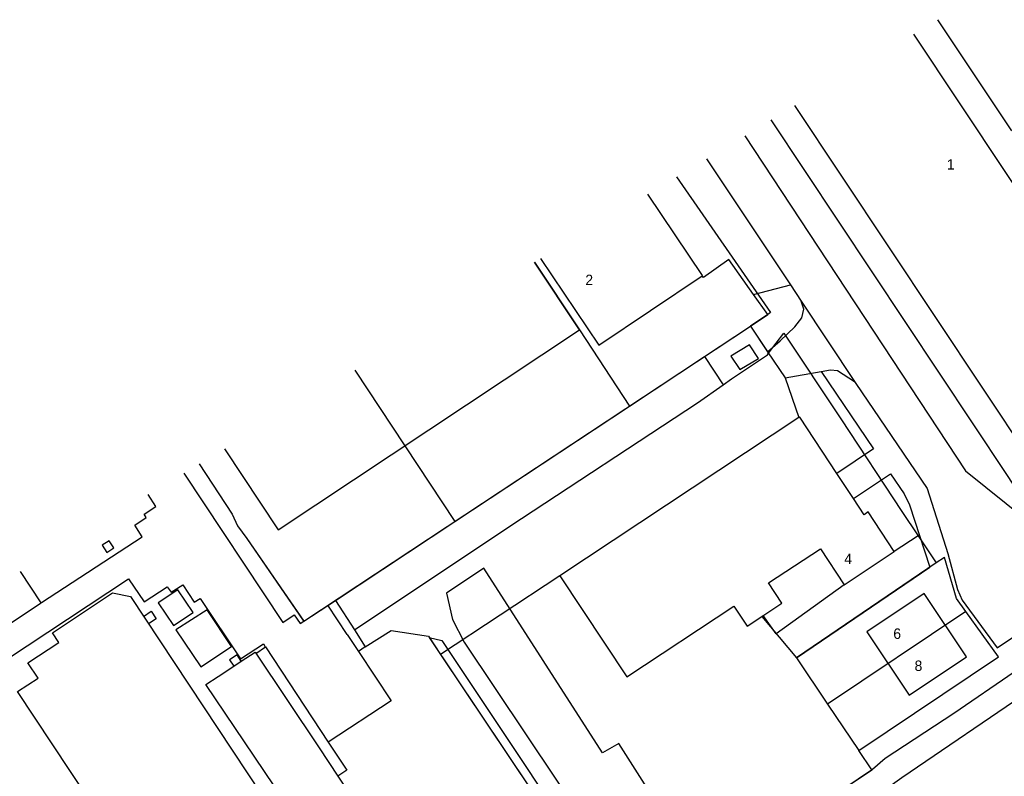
# Model space of a CAD drawing. Extents: x 123992 to 125854, y 449108 to 451911.
# Tile 44 of 175: x 124204 to 124345, y 450522 to 450631. Entities that reach past the tile are written whole.
import ezdxf
from ezdxf.enums import TextEntityAlignment as Align

# ---------------------------------------------------------------- set-up
doc = ezdxf.new("R2010")
doc.units = 0
for name, color, linetype in [('DEFAULT_113', 2, 'CONTINUOUS'), ('DEFAULT_21', 8, 'CONTINUOUS'), ('DEFAULT_4', 1, 'CONTINUOUS'), ('DEFAULT_6', 1, 'CONTINUOUS'), ('DEFAULT_7', 5, 'CONTINUOUS'), ('DEFAULT_79', 9, 'CONTINUOUS'), ('DEFAULT_80', 9, 'CONTINUOUS'), ('DEFAULT_87', 9, 'CONTINUOUS'), ('DEFAULT_99', 9, 'CONTINUOUS')]:
    doc.layers.add(name, color=color, linetype=linetype)

msp = doc.modelspace()

# ---------------------------------------------------------------- linework, layer by layer
at = {"layer": 'DEFAULT_21'}
for points in [[(124335.682, 450630.524), (124346.276, 450614.58)], [(124311.812, 450616.157), (124345.588, 450565.323), (124351.349, 450556.464), (124352.003, 450555.263), (124375.135, 450570.626), (124375.183, 450570.762), (124373.145, 450573.928)], [(124298.273, 450608.009), (124311.731, 450588.521), (124311.379, 450588.236), (124308.862, 450586.572)], [(124277.915, 450595.757), (124284.352, 450586.071), (124291.538, 450575.12)], [(124302.301, 450582.235), (124308.862, 450586.572)], [(124308.862, 450586.572), (124311.463, 450582.709)], [(124311.463, 450582.709), (124313.659, 450585.593), (124321.816, 450573.298), (124330.573, 450559.992), (124332.901, 450556.51)], [(124291.538, 450575.12), (124302.301, 450582.235)], [(124302.301, 450582.235), (124304.957, 450578.185)], [(124304.957, 450578.185), (124306.13, 450579.008), (124311.292, 450582.485), (124311.463, 450582.709)], [(124252.18, 450580.268), (124266.496, 450558.565)], [(124252.117, 450543.046), (124274.381, 450557.903), (124301.264, 450575.592), (124304.957, 450578.185)], [(124266.496, 450558.565), (124291.538, 450575.12)], [(124229.841, 450566.823), (124234.569, 450559.614), (124235.342, 450557.942), (124236.676, 450556.135), (124244.846, 450544.253), (124249.379, 450547.25)], [(124249.379, 450547.25), (124266.496, 450558.565)], [(124332.901, 450556.51), (124329.483, 450554.249)], [(124332.901, 450556.51), (124335.496, 450552.628)], [(124322.308, 450549.503), (124329.483, 450554.249)], [(124335.496, 450552.628), (124315.483, 450539.024), (124319.933, 450532.384)], [(124339.728, 450545.652), (124338.381, 450547.518), (124336.664, 450553.424), (124335.496, 450552.628)], [(124281.536, 450550.782), (124264.462, 450539.487)], [(124281.536, 450550.782), (124291.128, 450536.28), (124306.473, 450546.43), (124308.386, 450543.537), (124310.689, 450545.06)], [(124322.308, 450549.503), (124312.553, 450542.444), (124310.689, 450545.06)], [(124249.379, 450547.25), (124252.117, 450543.046)], [(124339.728, 450545.652), (124319.933, 450532.384)], [(124324.387, 450525.738), (124344.415, 450539.162), (124339.728, 450545.652)], [(124252.117, 450543.046), (124253.661, 450540.574), (124257.392, 450542.956), (124262.717, 450542.099), (124264.462, 450539.487)], [(124264.462, 450539.487), (124280.904, 450514.876), (124282.95, 450511.555), (124283.024, 450511.392), (124286.999, 450501.674), (124288.074, 450500)], [(124319.933, 450532.384), (124324.387, 450525.738)], [(124300.842, 450500), (124298.185, 450503.766), (124298.603, 450504.089), (124313.617, 450514.438), (124326.256, 450522.949), (124324.387, 450525.738)]]:
    msp.add_lwpolyline(points, dxfattribs=at)
at = {"layer": 'DEFAULT_4'}
for points in [[(124301.95, 450593.808), (124302, 450593.842), (124294.146, 450605.525)], [(124278.763, 450596.267), (124287.12, 450583.838), (124301.95, 450593.808)], [(124321.272, 450565.453), (124315.928, 450573.531), (124315.822, 450573.461)], [(124315.822, 450573.461), (124281.536, 450550.782), (124291.128, 450536.28), (124306.473, 450546.43), (124308.386, 450543.537), (124310.523, 450544.951)], [(124323.635, 450561.88), (124321.272, 450565.453)], [(124310.523, 450544.951), (124313.388, 450546.846), (124311.468, 450549.747), (124318.897, 450554.661), (124322.308, 450549.503), (124329.483, 450554.249), (124325.721, 450559.937), (124325.186, 450559.535), (124323.635, 450561.88)], [(124207.211, 450546.92), (124204.214, 450551.399)], [(124339.848, 450539.171), (124333.779, 450548.224), (124325.567, 450542.72), (124331.636, 450533.667), (124339.848, 450539.171)], [(124193.578, 450544.998), (124196.874, 450540.058), (124207.211, 450546.92)], [(124234.485, 450540.651), (124230.976, 450545.897), (124226.515, 450543.011), (124230.099, 450537.734), (124234.485, 450540.651)]]:
    msp.add_lwpolyline(points, dxfattribs=at)
at = {"layer": 'DEFAULT_6'}
for points in [[(124332.252, 450628.459), (124365.439, 450578.513), (124348.92, 450567.537), (124315.243, 450618.222)], [(124284.352, 450586.071), (124277.915, 450595.757)], [(124233.461, 450569.002), (124241.18, 450557.384), (124284.352, 450586.071)], [(124310.018, 450581.943), (124308.742, 450583.885), (124306.077, 450582.291), (124307.369, 450580.357), (124310.018, 450581.943)]]:
    msp.add_lwpolyline(points, dxfattribs=at)
at = {"layer": 'DEFAULT_7'}
for points in [[(124217.628, 450554.78), (124216.955, 450555.775), (124215.948, 450555.159), (124216.616, 450554.137), (124217.628, 450554.78)], [(124243.002, 450513.06), (124238.519, 450510.058), (124239.027, 450509.199), (124225.141, 450500.029), (124214.727, 450515.81), (124214.27, 450515.511), (124213.011, 450517.441), (124212.968, 450517.828), (124213.455, 450518.725), (124213.82, 450519.022), (124203.804, 450534.161), (124206.769, 450536.108), (124205.307, 450538.297), (124209.742, 450541.22), (124208.826, 450542.595), (124217.418, 450548.311), (124219.999, 450547.797), (124243.002, 450513.06)], [(124228.98, 450545.525), (124226.803, 450548.779), (124223.968, 450546.91), (124226.152, 450543.644), (124228.98, 450545.525)], [(124221.881, 450544.947), (124222.967, 450545.697), (124223.674, 450544.604), (124222.609, 450543.876)], [(124235.874, 450538.513), (124237.854, 450539.817)], [(124237.854, 450539.817), (124247.044, 450526.09)], [(124235.874, 450538.513), (124235.278, 450539.434), (124234.194, 450538.728), (124234.816, 450537.816)], [(124234.816, 450537.816), (124235.874, 450538.513)], [(124232.553, 450536.325), (124234.816, 450537.816)], [(124249.726, 450522.055), (124251.64, 450519.176), (124244.739, 450514.486), (124230.802, 450535.172), (124232.553, 450536.325)], [(124247.044, 450526.09), (124249.726, 450522.055)]]:
    msp.add_lwpolyline(points, dxfattribs=at)
at = {"layer": 'DEFAULT_79'}
msp.add_lwpolyline([(124326.345, 450523.029), (124328.192, 450524.603), (124338.018, 450531.093), (124346.688, 450537.017), (124352.401, 450540.298), (124356.684, 450542.171), (124361.293, 450543.387), (124364.539, 450544.127)], dxfattribs=at)
at = {"layer": 'DEFAULT_80'}
for points in [[(124309.326, 450591.134), (124305.778, 450596.142), (124302.16, 450593.557), (124301.95, 450593.808)], [(124308.862, 450586.572), (124311.379, 450588.236), (124309.326, 450591.134)], [(124244.838, 450544.248), (124308.862, 450586.572)], [(124308.862, 450586.572), (124311.317, 450582.916)], [(124311.317, 450582.916), (124313.853, 450579.153)], [(124313.853, 450579.153), (124315.822, 450573.461)], [(124229.841, 450566.823), (124234.569, 450559.614), (124235.342, 450557.942), (124236.676, 450556.135), (124244.767, 450544.367)], [(124310.523, 450544.951), (124315.483, 450539.024), (124334.591, 450552.014)], [(124253.658, 450540.578), (124257.392, 450542.956), (124262.717, 450542.099), (124262.816, 450541.951)], [(124262.816, 450541.951), (124280.904, 450514.876), (124282.925, 450511.595)], [(124302.641, 450506.873), (124313.617, 450514.438), (124326.345, 450523.029)]]:
    msp.add_lwpolyline(points, dxfattribs=at)
at = {"layer": 'DEFAULT_87'}
msp.add_lwpolyline([(124298.721, 450504.171), (124300.662, 450503.181), (124302.086, 450502.633), (124303.805, 450502.667), (124314.999, 450510.669), (124330.587, 450521.842), (124348.983, 450534.397), (124362.652, 450540.3), (124368.115, 450542.202), (124370.469, 450543.519)], dxfattribs=at)
at = {"layer": 'DEFAULT_99'}
for points in [[(124308.043, 450613.889), (124339.702, 450565.843), (124351.349, 450556.464), (124352.003, 450555.263), (124375.079, 450570.589)], [(124302.562, 450610.59), (124311.914, 450596.51), (124314.588, 450592.493)], [(124309.326, 450591.134), (124314.588, 450592.493)], [(124314.588, 450592.493), (124316.136, 450590.168)], [(124311.317, 450582.916), (124313.127, 450584.494), (124315.211, 450586.489), (124316.241, 450587.776), (124316.531, 450589.016), (124316.136, 450590.168)], [(124316.136, 450590.168), (124323.805, 450578.649)], [(124313.853, 450579.153), (124319.024, 450580.08)], [(124319.024, 450580.08), (124320.338, 450580.317), (124321.338, 450580.225), (124323.805, 450578.649)], [(124319.024, 450580.08), (124326.524, 450568.999), (124321.272, 450565.453)], [(124323.805, 450578.649), (124323.992, 450578.368), (124334.187, 450563.287), (124337.159, 450553.981), (124338.559, 450548.798), (124339.231, 450547.265), (124344.222, 450540.433), (124353.631, 450546.739)], [(124227.665, 450565.514), (124241.839, 450544.057), (124243.486, 450545.163), (124244.34, 450543.93), (124244.838, 450544.248)], [(124323.635, 450561.88), (124328.932, 450565.422), (124330.913, 450562.522), (124331.685, 450560.97), (124334.591, 450552.014)], [(124207.267, 450546.946), (124221.701, 450556.374), (124220.626, 450558.031), (124222.261, 450559.144), (124221.976, 450559.592), (124223.642, 450560.708), (124222.529, 450562.422)], [(124302.641, 450506.873), (124290.008, 450526.735), (124287.639, 450525.377), (124270.658, 450551.852), (124265.308, 450548.273), (124266.177, 450544.504), (124267.821, 450541.28), (124285.503, 450514.832), (124285.835, 450514.356)], [(124180.713, 450524.17), (124190.731, 450530.928), (124190.611, 450531.124), (124219.735, 450550.354), (124221.953, 450547.032), (124225.267, 450549.215), (124225.823, 450548.414), (124227.483, 450549.488), (124229.151, 450547.003), (124229.97, 450547.531), (124235.749, 450538.851), (124239.069, 450541.018), (124239.322, 450540.612)], [(124251.059, 450542.378), (124248.31, 450546.543)], [(124244.767, 450544.367), (124244.838, 450544.248)], [(124251.059, 450542.378), (124252.671, 450539.935)], [(124262.816, 450541.951), (124264.621, 450541.495), (124276.942, 450522.995), (124283.648, 450512.839)], [(124237.986, 450539.657), (124239.358, 450540.581), (124248.334, 450526.936)], [(124252.671, 450539.935), (124257.351, 450532.846), (124248.334, 450526.936)], [(124253.658, 450540.578), (124252.671, 450539.935)], [(124248.334, 450526.936), (124250.996, 450522.891), (124249.726, 450522.055)]]:
    msp.add_lwpolyline(points, dxfattribs=at)

# ---------------------------------------------------------------- texts
at = {"layer": 'DEFAULT_113'}
for s, p in [('1', (124337.569, 450609.771)), ('2', (124285.755, 450593.209)), ('4', (124322.864, 450553.197)), ('6', (124329.903, 450542.476)), ('8', (124332.953, 450537.878))]:
    msp.add_text(s, height=1.5, dxfattribs=at).set_placement(p, align=Align.MIDDLE_CENTER)

doc.saveas('drawing.dxf')
